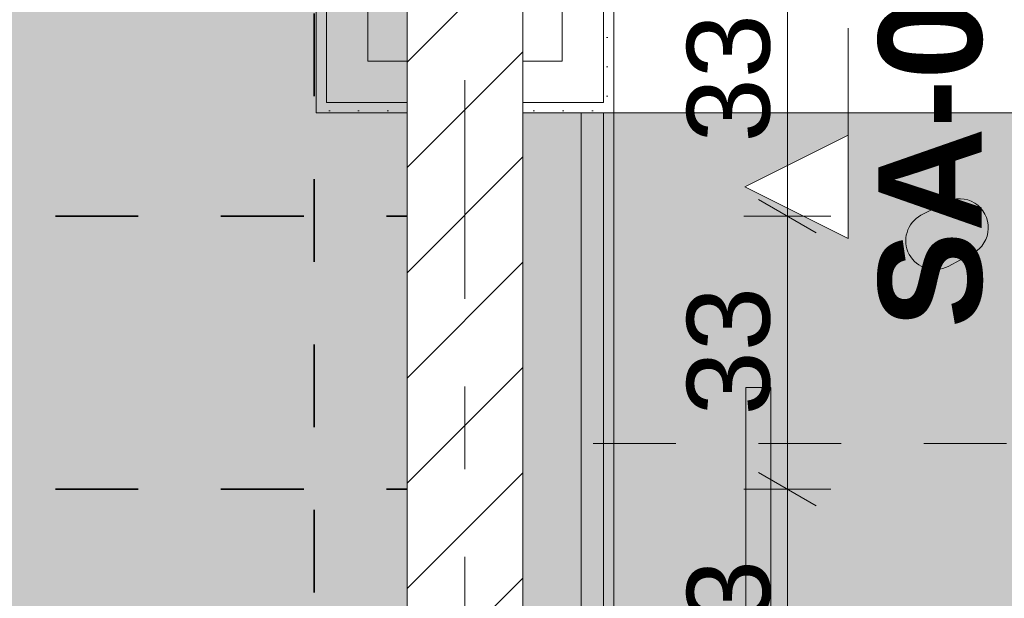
# Model space of a CAD drawing. Header units: metres. Extents: x -3.6 to 65.4, y -11 to 16.8.
# Tile 67 of 178: x 7.2 to 8.4, y 12.1 to 12.8. Entities that reach past the tile are written whole.
import ezdxf

# ---------------------------------------------------------------- set-up
doc = ezdxf.new("R2010")
doc.units = ezdxf.units.M
doc.header["$MEASUREMENT"] = 0
for name, pattern in [('Achse', [0.2, 0.1, -0.05, 0, -0.05]), ('Schnittlinie', [0.3, 0.15, -0.075, 0, -0.075]), ('Strichlinie doppelt', [0.546806, 0.264583, -0.105833, 0.070556, -0.105833]), ('Strichlinie eng', [0.115, 0.075, -0.04]), ('Wipeout_Contour', [1, 0, -1])]:
    doc.linetypes.add(name, pattern=pattern)
for name, color, linetype in [('154 - Bemaßung_ Beschriftung.Ausbau - Deckenspiegel', 7, 'Continuous'), ('203 - Marker.Schnitt - Ausbaudetail SA', 7, 'Continuous'), ('451 - Universal.Achsen Raster', 7, 'Continuous'), ('605 - Struktur.Wand Innen', 7, 'Continuous'), ('701 - Einrichtung.Möbel', 7, 'Continuous'), ('Neubau_606 - Struktur.Wand Innen Ausbau', 7, 'Continuous'), ('Neubau_651 - Abdeckung.Decke abgehängt_ bekleidet', 7, 'Continuous'), ('Neubau_653 - Abdeckung.TB Verkofferung', 7, 'Continuous')]:
    doc.layers.add(name, color=color, linetype=linetype)
doc.styles.add('ERSTELLTER_STIL_1', font='txt')
doc.styles.add('ERSTELLTER_STIL_2', font='txt')
doc.dimstyles.new('ERSTELLTER_STIL__1', dxfattribs={"dimtxt": 0.1, "dimasz": 0.0532, "dimexe": 0.18, "dimexo": 0.0625, "dimgap": 0, "dimtad": 1, "dimtih": 1, "dimtoh": 1, "dimzin": 0, "dimdsep": 46, "dimtxsty": 'ERSTELLTER_STIL_2', "dimblk": 'ARROWHEAD_2', "dimblk1": 'ARROWHEAD_2', "dimblk2": 'ARROWHEAD_2', "dimcen": 0.09, "dimse1": 1, "dimse2": 1, "dimclrd": 7, "dimclre": 7, "dimclrt": 7, "dimazin": 0, "dimtfac": 1, "dimtdec": 4, "dimtmove": 0, "dimatfit": 3, "dimfxl": 1, "dimtolj": 1, "dimtzin": 0, "dimarcsym": 0})
doc.dimstyles.new('ERSTELLTER_STIL__2', dxfattribs={"dimtxt": 0.1, "dimasz": 0.0532, "dimexe": 0.18, "dimexo": 0.0625, "dimgap": 0, "dimtad": 1, "dimtih": 1, "dimtoh": 1, "dimzin": 0, "dimdsep": 46, "dimtxsty": 'ERSTELLTER_STIL_2', "dimblk": 'ARROWHEAD_2', "dimblk1": 'ARROWHEAD_2', "dimblk2": 'ARROWHEAD_2', "dimcen": 0.09, "dimse1": 1, "dimse2": 1, "dimclrd": 7, "dimclre": 7, "dimclrt": 7, "dimazin": 0, "dimtfac": 1, "dimtdec": 4, "dimtmove": 2, "dimatfit": 3, "dimfxl": 1, "dimtolj": 1, "dimtzin": 0, "dimarcsym": 0})
doc.dimstyles.new('ERSTELLTER_STIL__3', dxfattribs={"dimtxt": 0.1, "dimasz": 0.0532, "dimexe": 0.18, "dimexo": 0.0625, "dimgap": 0, "dimtad": 1, "dimzin": 0, "dimdsep": 46, "dimtxsty": 'ERSTELLTER_STIL_2', "dimblk": 'ARROWHEAD_2', "dimblk1": 'ARROWHEAD_2', "dimblk2": 'ARROWHEAD_2', "dimcen": 0.09, "dimse1": 1, "dimse2": 1, "dimclrd": 7, "dimclre": 7, "dimclrt": 7, "dimazin": 0, "dimtfac": 1, "dimtdec": 4, "dimtmove": 0, "dimatfit": 3, "dimfxl": 1, "dimtolj": 1, "dimtzin": 0, "dimarcsym": 0})
pattern_1 = [(45, (0, 0), (-0.01767767, 0.01767767), [0, -0.025])]

# ---------------------------------------------------------------- blocks, each defined once
blk = doc.blocks.new('*D230')
at = {"layer": '154 - Bemaßung_ Beschriftung.Ausbau - Deckenspiegel', "color": 7, "linetype": 'Continuous', "lineweight": 5}
for p, q in [((7.0675, 14.5711), (7.0675, 14.6761)), ((7.5475, 14.5711), (7.5475, 14.6761)), ((7.0877, 14.6586), (7.0473, 14.5886)), ((7.5677, 14.6586), (7.5273, 14.5886)), ((7.0675, 14.6236), (7.5475, 14.6236))]:
    blk.add_line(p, q, dxfattribs=at)
at = {"layer": '154 - Bemaßung_ Beschriftung.Ausbau - Deckenspiegel', "color": 7, "lineweight": 5, "char_height": 0.1, "attachment_point": 7, "style": 'ERSTELLTER_STIL_2'}
for s, insert in [('\\A1;{\\pql;\\fArial|b0|i0|c0|p38;11\\fArial|b0|i0|c0|p38;\\A1{\\H.66x;\\S25^  ;}}', (7.5367, 14.6425)), ('\\A1;{\\pql;\\fArial|b0|i0|c0|p38;48}', (7.2316, 14.6436))]:
    blk.add_mtext(s, dxfattribs=dict(at, insert=insert))
blk = doc.blocks.new('ARROWHEAD_2')
at = {"color": 0, "linetype": 'Continuous', "lineweight": 0}
for p, q in [((-0.378, -0.655), (0.378, 0.655)), ((0, 0), (-1, 0))]:
    blk.add_line(p, q, dxfattribs=at)
blk = doc.blocks.new('*D231')
at = {"layer": '154 - Bemaßung_ Beschriftung.Ausbau - Deckenspiegel', "color": 7, "linetype": 'Continuous', "lineweight": 5}
for p, q in [((7.5475, 14.5711), (7.5475, 14.6761)), ((7.66, 14.5711), (7.66, 14.6761)), ((7.5677, 14.6586), (7.5273, 14.5886)), ((7.6398, 14.5886), (7.6802, 14.6586)), ((7.5475, 14.6236), (7.66, 14.6236)), ((7.66, 14.6236), (7.6943, 14.6236))]:
    blk.add_line(p, q, dxfattribs=at)
blk = doc.blocks.new('*D243')
at = {"layer": '154 - Bemaßung_ Beschriftung.Ausbau - Deckenspiegel', "color": 7, "linetype": 'Continuous', "lineweight": 5}
for p, q in [((8.085, 12.2552), (8.155, 12.2148)), ((8.1725, 12.235), (8.0675, 12.235)), ((8.12, 11.905), (8.12, 12.235)), ((8.085, 11.9252), (8.155, 11.8848)), ((8.1725, 11.905), (8.0675, 11.905))]:
    blk.add_line(p, q, dxfattribs=at)
at = {"layer": '154 - Bemaßung_ Beschriftung.Ausbau - Deckenspiegel', "color": 7, "lineweight": 5, "insert": (8.1, 11.9941), "char_height": 0.1, "attachment_point": 7, "rotation": 90, "style": 'ERSTELLTER_STIL_2'}
blk.add_mtext('\\A1;{\\pql;\\fArial|b0|i0|c0|p38;33}', dxfattribs=at)
blk = doc.blocks.new('*D244')
at = {"layer": '154 - Bemaßung_ Beschriftung.Ausbau - Deckenspiegel', "color": 7, "linetype": 'Continuous', "lineweight": 5}
for p, q in [((8.085, 12.5852), (8.155, 12.5448)), ((8.1725, 12.565), (8.0675, 12.565)), ((8.12, 12.235), (8.12, 12.565)), ((8.085, 12.2552), (8.155, 12.2148)), ((8.1725, 12.235), (8.0675, 12.235))]:
    blk.add_line(p, q, dxfattribs=at)
at = {"layer": '154 - Bemaßung_ Beschriftung.Ausbau - Deckenspiegel', "color": 7, "lineweight": 5, "insert": (8.1, 12.3241), "char_height": 0.1, "attachment_point": 7, "rotation": 90, "style": 'ERSTELLTER_STIL_2'}
blk.add_mtext('\\A1;{\\pql;\\fArial|b0|i0|c0|p38;33}', dxfattribs=at)
blk = doc.blocks.new('*D245')
at = {"layer": '154 - Bemaßung_ Beschriftung.Ausbau - Deckenspiegel', "color": 7, "linetype": 'Continuous', "lineweight": 5}
for p, q in [((8.085, 12.9152), (8.155, 12.8748)), ((8.1725, 12.895), (8.0675, 12.895)), ((8.12, 12.565), (8.12, 12.895)), ((8.085, 12.5852), (8.155, 12.5448)), ((8.1725, 12.565), (8.0675, 12.565))]:
    blk.add_line(p, q, dxfattribs=at)
at = {"layer": '154 - Bemaßung_ Beschriftung.Ausbau - Deckenspiegel', "color": 7, "lineweight": 5, "insert": (8.1, 12.6541), "char_height": 0.1, "attachment_point": 7, "rotation": 90, "style": 'ERSTELLTER_STIL_2'}
blk.add_mtext('\\A1;{\\pql;\\fArial|b0|i0|c0|p38;33}', dxfattribs=at)

msp = doc.modelspace()

# ---------------------------------------------------------------- hatches: boundary and pattern name
at = {"layer": '701 - Einrichtung.Möbel', "linetype": 'Continuous', "lineweight": 0, "true_color": 0x3a3a3a}
for points in [[(7.8, 10.69), (10, 10.69), (10, 11.49), (8.6, 11.49), (8.6, 12.69), (7.8, 12.69)], [(8.2966, 12.5741), (8.2816, 12.5661, 0.994302), (8.3145, 12.5043), (8.3445, 12.5203, 1), (8.3116, 12.5821)], [(8.0999, 11.5578), (8.0999, 12.3578), (8.0699, 12.3578), (8.0699, 11.5578)]]:
    msp.add_hatch(color=250, dxfattribs=at).paths.add_polyline_path(points)
at = {"layer": 'Neubau_606 - Struktur.Wand Innen Ausbau', "linetype": 'Continuous', "lineweight": 0, "true_color": 0x000000}
h = msp.add_hatch(dxfattribs=at)
h.set_pattern_fill('Gips_0001', color=18, style=0, pattern_type=2)
h.set_pattern_definition(pattern_1)
h.paths.add_polyline_path([(7.5625, 12.7025), (7.5625, 13.445), (7.55, 13.445), (7.55, 12.7025)])
h = msp.add_hatch(dxfattribs=at)
h.set_pattern_fill('Gips_0001', color=18, style=0, pattern_type=2)
h.set_pattern_definition(pattern_1)
h.paths.add_polyline_path([(7.91, 12.7025), (7.91, 13.445), (7.8975, 13.445), (7.8975, 12.7025)])
h = msp.add_hatch(dxfattribs=at)
h.set_pattern_fill('Gips_0001', color=18, style=0, pattern_type=2)
h.set_pattern_definition(pattern_1)
h.paths.add_polyline_path([(7.55, 12.69), (7.5625, 12.69), (7.5625, 12.7025)])
h = msp.add_hatch(dxfattribs=at)
h.set_pattern_fill('Gips_0001', color=18, style=0, pattern_type=2)
h.set_pattern_definition(pattern_1)
h.paths.add_polyline_path([(7.55, 12.7025), (7.55, 12.69), (7.5625, 12.7025)])
h = msp.add_hatch(dxfattribs=at)
h.set_pattern_fill('Gips_0001', color=18, style=0, pattern_type=2)
h.set_pattern_definition(pattern_1)
h.paths.add_polyline_path([(7.8975, 12.69), (7.91, 12.69), (7.8975, 12.7025)])
h = msp.add_hatch(dxfattribs=at)
h.set_pattern_fill('Gips_0001', color=18, style=0, pattern_type=2)
h.set_pattern_definition(pattern_1)
h.paths.add_polyline_path([(7.8975, 12.7025), (7.91, 12.69), (7.91, 12.7025)])
at = {"layer": 'Neubau_653 - Abdeckung.TB Verkofferung', "linetype": 'Continuous', "lineweight": 0, "true_color": 0x000000}
h = msp.add_hatch(dxfattribs=at)
h.set_pattern_fill('Gips_0001', color=18, style=0, pattern_type=2)
h.set_pattern_definition(pattern_1)
h.paths.add_polyline_path([(7.91, 8.6495), (7.91, 12.69), (7.8975, 12.69), (7.8975, 8.6495)])

# ---------------------------------------------------------------- linework, layer by layer
at = {"layer": '203 - Marker.Schnitt - Ausbaudetail SA', "color": 7, "linetype": 'Schnittlinie', "lineweight": 13}
msp.add_line((8.1936, 14.1425), (8.1936, 12.663), dxfattribs=at)
at = {"layer": '701 - Einrichtung.Möbel', "color": 7, "linetype": 'Strichlinie eng', "lineweight": 5, "true_color": 0xebebeb}
msp.add_line((8.585, 12.29), (7.8, 12.29), dxfattribs=at)
at = {"layer": '701 - Einrichtung.Möbel', "color": 7, "linetype": 'Continuous', "lineweight": 5, "true_color": 0xebebeb, "flags": 128}
for points in [[(7.8, 10.69), (7.8, 12.69), (8.6, 12.69), (8.6, 11.49), (10, 11.49), (10, 10.69)], [(8.0999, 11.5578), (8.0999, 12.3578), (8.0699, 12.3578), (8.0699, 11.5578)]]:
    msp.add_lwpolyline(points, close=True, dxfattribs=at)
msp.add_lwpolyline([(8.2966, 12.5741), (8.2816, 12.5661, 0.994302), (8.3145, 12.5043), (8.3445, 12.5203, 1), (8.3116, 12.5821)], format="xyb", close=True, dxfattribs=at)
at = {"layer": 'Neubau_606 - Struktur.Wand Innen Ausbau', "color": 1, "linetype": 'Continuous', "lineweight": 5}
for p, q in [((7.5625, 13.445), (7.5625, 12.7525)), ((7.8975, 12.7525), (7.8975, 13.445)), ((7.5625, 12.7525), (7.5625, 12.7025)), ((7.8975, 12.7025), (7.8975, 12.7525)), ((7.5625, 12.7025), (7.6125, 12.7025)), ((7.5625, 12.7025), (7.6125, 12.7025)), ((7.8475, 12.7025), (7.8975, 12.7025)), ((7.8475, 12.7025), (7.8975, 12.7025))]:
    msp.add_line(p, q, dxfattribs=at)
at = {"layer": 'Neubau_606 - Struktur.Wand Innen Ausbau', "color": 1, "linetype": 'Continuous', "lineweight": 5, "flags": 128}
for points in [[(7.55, 13.445), (7.55, 12.69)], [(7.91, 12.69), (7.91, 13.445)], [(7.6125, 12.7525), (7.6125, 12.99)], [(7.8475, 12.99), (7.8475, 12.7525)], [(7.55, 12.69), (7.5625, 12.69)], [(7.91, 12.69), (7.8975, 12.69)]]:
    msp.add_lwpolyline(points, dxfattribs=at)
at = {"layer": 'Neubau_651 - Abdeckung.Decke abgehängt_ bekleidet', "color": 1, "linetype": 'Achse', "lineweight": 35}
msp.add_line((7.5475, 8.51), (7.5475, 12.99), dxfattribs=at)
at = {"layer": 'Neubau_653 - Abdeckung.TB Verkofferung', "color": 1, "linetype": 'Continuous', "lineweight": 5}
for p, q in [((7.8705, 12.69), (7.8705, 8.6495)), ((7.8975, 12.69), (7.8975, 8.6495)), ((7.91, 12.69), (7.91, 8.6495))]:
    msp.add_line(p, q, dxfattribs=at)
at = {"layer": 'Neubau_653 - Abdeckung.TB Verkofferung', "color": 1, "linetype": 'Continuous', "lineweight": 9}
msp.add_line((7.91, 8.6495), (7.91, 12.69), dxfattribs=at)
at = {"layer": 'Neubau_653 - Abdeckung.TB Verkofferung', "color": 1, "linetype": 'Continuous', "lineweight": 5, "flags": 128}
msp.add_lwpolyline([(7.91, 12.69), (7.8975, 12.69), (7.8705, 12.69)], dxfattribs=at)

# ---------------------------------------------------------------- texts
at = {"layer": '203 - Marker.Schnitt - Ausbaudetail SA', "color": 7, "lineweight": 13, "insert": (8.3569, 12.9246), "char_height": 0.125, "attachment_point": 9, "rotation": 90, "style": 'ERSTELLTER_STIL_1'}
msp.add_mtext('\\A1;{\\pqr;\\pt0;\\fArial|b1|i0|c0|p38;SA-04}', dxfattribs=at)

# ---------------------------------------------------------------- next in the draw order: wipeouts: each hides what was drawn before it
at = {"color": 254, "linetype": 'Wipeout_Contour', "lineweight": 0, "ltscale": 44.77131}
msp.add_wipeout([(8.1936, 12.538), (8.1936, 12.663), (8.0686, 12.6005)], dxfattribs=at).dxf.layer = '203 - Marker.Schnitt - Ausbaudetail SA'
at = {"color": 254, "linetype": 'Wipeout_Contour', "lineweight": 0, "ltscale": 53.252171}
msp.add_wipeout([(7.66, 13), (7.66, 8.6), (7.8, 8.6), (7.8, 13)], dxfattribs=at).dxf.layer = '605 - Struktur.Wand Innen'

# ---------------------------------------------------------------- next in the draw order: hatches: boundary and pattern name
at = {"layer": '605 - Struktur.Wand Innen', "linetype": 'Continuous', "lineweight": 0, "true_color": 0x000000}
h = msp.add_hatch(dxfattribs=at)
h.set_pattern_fill('MW_Ziegel_0001', color=18, style=0, pattern_type=2)
h.set_pattern_definition([(45, (0, 0), (-0.0636396, 0.0636396), [])])
h.paths.add_polyline_path([(7.66, 13), (7.66, 8.6), (7.8, 8.6), (7.8, 13)])
at = {"layer": 'Neubau_606 - Struktur.Wand Innen Ausbau', "linetype": 'Continuous', "lineweight": 0, "true_color": 0x000000}
h = msp.add_hatch(dxfattribs=at)
h.set_pattern_fill('Gips_0001', color=18, style=0, pattern_type=2)
h.set_pattern_definition(pattern_1)
h.paths.add_polyline_path([(7.5625, 12.7025), (7.5625, 12.69), (7.66, 12.69), (7.66, 12.7025)])
h = msp.add_hatch(dxfattribs=at)
h.set_pattern_fill('Gips_0001', color=18, style=0, pattern_type=2)
h.set_pattern_definition(pattern_1)
h.paths.add_polyline_path([(7.8975, 12.7025), (7.8, 12.7025), (7.8, 12.69), (7.8975, 12.69)])
at = {"layer": 'Neubau_651 - Abdeckung.Decke abgehängt_ bekleidet', "linetype": 'Continuous', "lineweight": 13, "true_color": 0xffbfbf}
h = msp.add_hatch(dxfattribs=at)
h.set_pattern_fill('sechseckig_0001', color=254, style=0, pattern_type=2)
h.set_pattern_definition([(90, (0, 0), (-0.1299038, 0), [0.075, -0.15]), (90, (-0.06495, 0.1125), (-0.1299038, 0), [0.075, -0.15]), (150, (5e-18, 0.075), (0.0649519, 0.1125), [0.075, -0.15]), (150, (-0.1299, 0.075), (0.0649519, 0.1125), [0.075, -0.15]), (210, (0, 0), (-0.0649519, 0.1125), [0.075, -0.15]), (210, (-0.1299, 8e-18), (-0.0649519, 0.1125), [0.075, -0.15])])
h.paths.add_polyline_path([(0.7025, 12.69), (0.235, 12.69), (0.235, 8.51), (7.66, 8.51), (7.66, 12.99), (0.7025, 12.99)])
h.paths.add_polyline_path([(0.7475, 9.15), (0.7475, 12.45), (7.1475, 12.45), (7.1475, 9.15)], flags=0)

# ---------------------------------------------------------------- next in the draw order: linework, layer by layer
at = {"layer": '203 - Marker.Schnitt - Ausbaudetail SA', "color": 7, "linetype": 'Continuous', "lineweight": 13, "flags": 128}
msp.add_lwpolyline([(8.1936, 12.538), (8.1936, 12.663), (8.0686, 12.6005)], close=True, dxfattribs=at)
at = {"layer": '451 - Universal.Achsen Raster', "color": 160, "linetype": 'Strichlinie doppelt', "lineweight": 9, "true_color": 0x3232ff}
msp.add_line((7.73, -10.585), (7.73, 16.355), dxfattribs=at)
at = {"layer": '605 - Struktur.Wand Innen', "color": 7, "linetype": 'Continuous', "lineweight": 18, "flags": 128}
for points in [[(7.66, 13), (7.66, 8.6)], [(7.8, 8.6), (7.8, 13)]]:
    msp.add_lwpolyline(points, dxfattribs=at)
at = {"layer": 'Neubau_606 - Struktur.Wand Innen Ausbau', "color": 1, "linetype": 'Continuous', "lineweight": 5}
for p, q in [((7.6125, 12.7025), (7.66, 12.7025)), ((7.8, 12.7025), (7.8475, 12.7025))]:
    msp.add_line(p, q, dxfattribs=at)
at = {"layer": 'Neubau_606 - Struktur.Wand Innen Ausbau', "color": 1, "linetype": 'Continuous', "lineweight": 5, "flags": 128}
for points in [[(7.66, 12.7525), (7.6125, 12.7525)], [(7.66, 12.7025), (7.66, 12.7525)], [(7.8475, 12.7525), (7.8, 12.7525)], [(7.8, 12.7025), (7.8, 12.7525)], [(7.66, 12.69), (7.66, 12.7025)], [(7.8, 12.69), (7.8, 12.7025)], [(7.5625, 12.69), (7.66, 12.69)], [(7.8, 12.69), (7.8975, 12.69)]]:
    msp.add_lwpolyline(points, dxfattribs=at)
at = {"layer": 'Neubau_651 - Abdeckung.Decke abgehängt_ bekleidet', "color": 1, "linetype": 'Achse', "lineweight": 35}
for p, q in [((0.235, 12.565), (7.66, 12.565)), ((0.235, 12.235), (7.66, 12.235))]:
    msp.add_line(p, q, dxfattribs=at)
at = {"layer": 'Neubau_651 - Abdeckung.Decke abgehängt_ bekleidet', "color": 1, "linetype": 'Continuous', "lineweight": 13, "flags": 128}
msp.add_lwpolyline([(0.7025, 12.69), (0.235, 12.69), (0.235, 8.51), (7.66, 8.51), (7.66, 12.99), (0.7025, 12.99)], close=True, dxfattribs=at)
at = {"layer": 'Neubau_653 - Abdeckung.TB Verkofferung', "color": 1, "linetype": 'Continuous', "lineweight": 9}
for p in [(7.8, 8.6495), (7.91, 12.69)]:
    msp.add_line(p, (7.8, 12.69), dxfattribs=at)

# ---------------------------------------------------------------- next in the draw order: dimensions: what is measured, and where the dimension line sits
at = {"layer": '154 - Bemaßung_ Beschriftung.Ausbau - Deckenspiegel', "color": 7, "linetype": 'Continuous', "lineweight": 5}
for base, p1, p2, dimstyle, picture, middle in [((7.5475, 14.6236), (7.0675, 10.7235), (7.5475, 8.51), 'ERSTELLTER_STIL__1', '*D230', (7.3078, 14.6936)), ((7.66, 14.6236), (7.5475, 8.51), (7.66, 12.99), 'ERSTELLTER_STIL__2', '*D231', (7.7861, 14.6936))]:
    dim = msp.add_linear_dim(base=base, p1=p1, p2=p2, dimstyle=dimstyle, dxfattribs=at)
    dim.commit()
    dim.dimension.update_dxf_attribs({"geometry": picture, "text_midpoint": middle, "dimtype": 160})
for base, p1, p2, picture, middle in [((8.12, 12.895), (7.66, 12.565), (7.66, 12.895), '*D245', (8.05, 12.7303)), ((8.12, 12.565), (7.66, 12.235), (7.66, 12.565), '*D244', (8.05, 12.4003)), ((8.12, 12.235), (7.66, 11.905), (7.66, 12.235), '*D243', (8.05, 12.0703))]:
    dim = msp.add_linear_dim(base=base, p1=p1, p2=p2, angle=90, dimstyle='ERSTELLTER_STIL__3', dxfattribs=at)
    dim.commit()
    dim.dimension.update_dxf_attribs({"geometry": picture, "text_midpoint": middle, "dimtype": 160, "text_rotation": 90})

doc.saveas('drawing.dxf')
